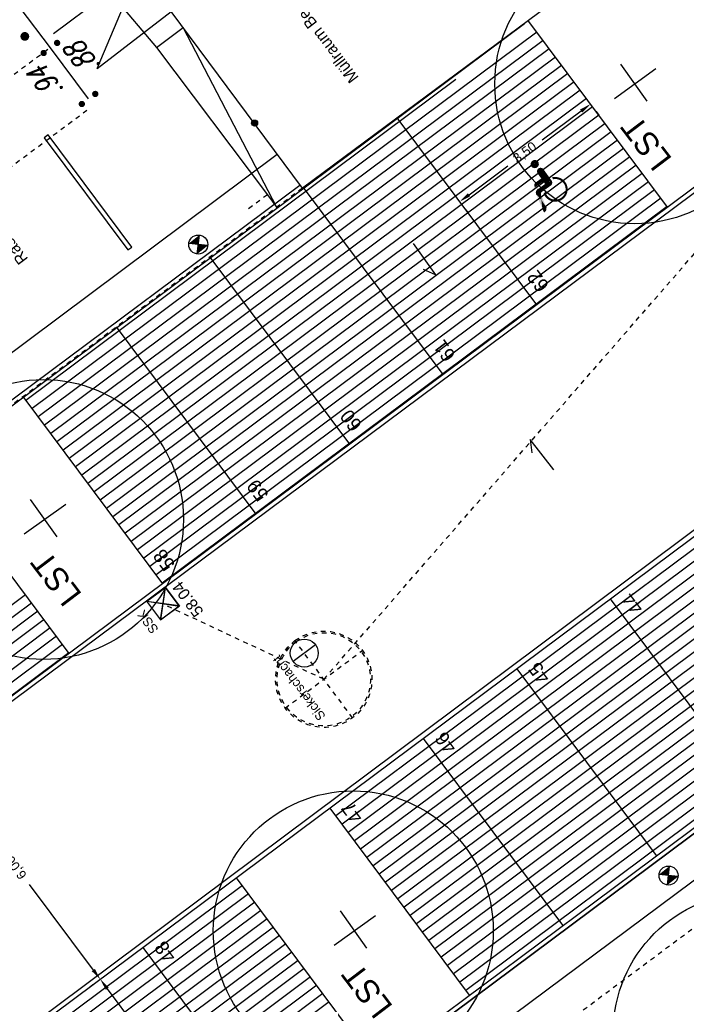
# Model space of a CAD drawing. Header units: metres. Extents: x 2 to 485, y 6 to 594.
# Tile 23 of 176: x 195 to 210, y 151 to 172. Entities that reach past the tile are written whole.
import ezdxf
from ezdxf.enums import TextEntityAlignment as Align

# ---------------------------------------------------------------- set-up
doc = ezdxf.new("R2010")
doc.units = ezdxf.units.M
doc.header["$LTSCALE"] = 0.0125
for name, pattern in [('237-14_Züricher Str._GL_3_RW_2014-11-28_bea$0$STRICHLINIE2', [9.524999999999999, 6.35, -3.175]), ('260241_A_bea$0$GESTRICHELT', [0.4, 0.2, -0.2]), ('260241_A_bea$0$PUNKTIERT', [0.2, 0, -0.2]), ('AUSGEZOGEN', [1, 1, 0])]:
    doc.linetypes.add(name, pattern=pattern)
for name, color, linetype in [('237-14_Züricher Str._GL_3_RW_2014-11-28_bea$0$_GRU_Regenwasser', 150, '237-14_Züricher Str._GL_3_RW_2014-11-28_bea$0$STRICHLINIE2'), ('237-14_Züricher Str._GL_3_RW_2014-11-28_bea$0$_GRU_Symbole', 51, 'Continuous'), ('260241_A_bea$0$B10_GEBAEUDE', 1, 'Continuous'), ('260241_A_bea$0$B13_GEB_ZUBEHOER', 12, 'Continuous'), ('260241_A_bea$0$B23_EINFASS', 5, 'Continuous'), ('260241_A_bea$0$B25_EINFASS_GEPKT', 7, '260241_A_bea$0$PUNKTIERT'), ('260241_A_bea$0$B54_HOEHEN', 253, 'Continuous'), ('EVNPRMARY__', 193, 'AUSGEZOGEN'), ('f_baum', 3, 'Continuous'), ('f_einfassung', 51, 'Continuous'), ('f_entwässerung', 170, 'Continuous'), ('f_masze_100', 7, 'Continuous'), ('f_schraff', 251, 'Continuous'), ('f_spiel', 2, 'Continuous'), ('f_text_100', 7, 'Continuous'), ('f_weg', 2, 'Continuous')]:
    doc.layers.add(name, color=color, linetype=linetype)
doc.styles.add('260241_A_bea$0$ROMANS', font='ROMANS')
doc.styles.add('Arial', font='arial.ttf')

# ---------------------------------------------------------------- blocks, each defined once
blk = doc.blocks.new('260241_A_bea$0$HOEHENPKT_ZENTR')
at = {"const_width": 0.75}
blk.add_lwpolyline([(-0.375, 0, 1), (0.375, 0, 1)], format="xyb", close=True, dxfattribs=at)
blk = doc.blocks.new('260241_A_bea$0$HOEHENPKT_DOPP')
at = {"const_width": 0.15}
for points in [[(-0.0749999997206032, 0.4000000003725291, 1), (0.0749999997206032, 0.4000000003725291, 1)], [(-0.0749999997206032, -0.4000000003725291, 1), (0.0749999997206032, -0.4000000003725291, 1)]]:
    blk.add_lwpolyline(points, format="xyb", close=True, dxfattribs=at)
blk = doc.blocks.new('260241_A_bea$0$Hoehenpunkt_einfach')
at = {"lineweight": -2}
blk.add_hatch(color=256, dxfattribs=at).paths.add_polyline_path([(0, 0.105, -1), (0, -0.105, -1)], flags=0)
blk.add_circle((0, 0), 0.105, dxfattribs=at)

msp = doc.modelspace()

# ---------------------------------------------------------------- linework, layer by layer
for p, q in [((199.2463622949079, 166.8610264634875), (199.2921396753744, 167.2664502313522)), ((199.4719628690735, 167.0408496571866), (199.0665391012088, 167.086627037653)), ((209.3266201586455, 153.3324266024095), (209.372397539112, 153.7378503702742)), ((209.5522207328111, 153.5122497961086), (209.1467969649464, 153.5580271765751))]:
    msp.add_line(p, q)
for centre in [(199.2692509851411, 167.0637383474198), (209.3495088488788, 153.5351384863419)]:
    msp.add_circle(centre, 0.2039999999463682)
for points in [[(199.2921396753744, 167.2664502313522), (199.2692509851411, 167.0637383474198), (199.0665391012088, 167.086627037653)], [(199.4719628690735, 167.0408496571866), (199.2692509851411, 167.0637383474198), (199.2463622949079, 166.8610264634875)], [(209.372397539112, 153.7378503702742), (209.3495088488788, 153.5351384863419), (209.1467969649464, 153.5580271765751)], [(209.5522207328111, 153.5122497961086), (209.3495088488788, 153.5351384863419), (209.3266201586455, 153.3324266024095)]]:
    msp.add_solid(points)
at = {"layer": '237-14_Züricher Str._GL_3_RW_2014-11-28_bea$0$_GRU_Regenwasser', "ltscale": 0.05}
msp.add_line((201.9595838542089, 157.7430204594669), (212.34944601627, 169.6764806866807), dxfattribs=at)
at = {"layer": '237-14_Züricher Str._GL_3_RW_2014-11-28_bea$0$_GRU_Regenwasser'}
msp.add_line((201.9595838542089, 157.7430204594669), (198.4932960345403, 159.3646281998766), dxfattribs=at)
at = {"layer": '237-14_Züricher Str._GL_3_RW_2014-11-28_bea$0$_GRU_Symbole'}
for p, q in [((198.4658197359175, 159.0139702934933), (198.5675581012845, 159.7137197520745)), ((198.1668141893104, 159.4147142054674), (198.8665636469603, 159.312975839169)), ((201.7814228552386, 158.4834643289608), (201.3005301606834, 158.1246576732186))]:
    msp.add_line(p, q, dxfattribs=at)
at = {"layer": '237-14_Züricher Str._GL_3_RW_2014-11-28_bea$0$_GRU_Symbole', "linetype": '237-14_Züricher Str._GL_3_RW_2014-11-28_bea$0$STRICHLINIE2', "ltscale": 0.05}
for p, q in [((202.5775280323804, 156.9148172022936), (201.3416396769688, 158.5712237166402)), ((201.1313805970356, 157.1250762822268), (202.7877871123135, 158.3609646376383))]:
    msp.add_line(p, q, dxfattribs=at)
at = {"layer": '237-14_Züricher Str._GL_3_RW_2014-11-28_bea$0$_GRU_Symbole'}
msp.add_lwpolyline([(198.4658197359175, 159.0139702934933), (198.1668141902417, 159.4147142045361), (198.5675581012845, 159.7137197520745), (198.8665636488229, 159.312975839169)], close=True, dxfattribs=at)
msp.add_circle((201.5409765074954, 158.3040610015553), 0.3, dxfattribs=at)
at = {"layer": '237-14_Züricher Str._GL_3_RW_2014-11-28_bea$0$_GRU_Symbole', "linetype": '237-14_Züricher Str._GL_3_RW_2014-11-28_bea$0$STRICHLINIE2', "ltscale": 0.05}
for major_axis, ratio, start_param in [((-0.1486756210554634, -1.022580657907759), 0.999999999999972, 3.926990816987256), ((-0.1438796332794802, -0.9895941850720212), 0.999999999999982, 3.92699081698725)]:
    msp.add_ellipse((201.9595838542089, 157.7430204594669), major_axis=major_axis, ratio=ratio, start_param=start_param, end_param=10.21017612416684, dxfattribs=at)
at = {"layer": '260241_A_bea$0$B10_GEBAEUDE', "color": 7, "linetype": 'Continuous'}
msp.add_line((208.7395212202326, 173.6463067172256), (201.500521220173, 168.2703067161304), dxfattribs=at)
at = {"layer": '260241_A_bea$0$B10_GEBAEUDE', "color": 7, "linetype": '260241_A_bea$0$GESTRICHELT'}
for p, q in [((201.500521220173, 168.2703067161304), (182.9235212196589, 154.4063067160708)), ((193.7215212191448, 140.3883067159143), (219.9505212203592, 159.8993067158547))]:
    msp.add_line(p, q, dxfattribs=at)
at = {"layer": '260241_A_bea$0$B13_GEB_ZUBEHOER', "color": 7, "linetype": 'Continuous'}
for p, q in [((196.715521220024, 173.2593067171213), (198.3715212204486, 171.290306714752)), ((197.1012732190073, 170.840884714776), (197.99652122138, 172.9573067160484)), ((196.1660452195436, 171.5859427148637), (197.7665212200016, 172.7853067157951)), ((197.1012732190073, 170.840884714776), (198.6865212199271, 172.0603067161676)), ((201.500521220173, 168.2703067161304), (198.6865212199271, 172.0603067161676)), ((198.3715212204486, 171.290306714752), (198.9431212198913, 171.7147087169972)), ((200.9505862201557, 167.8598907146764), (198.9431212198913, 171.7147087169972)), ((198.3715212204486, 171.290306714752), (200.7495212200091, 168.1293067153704))]:
    msp.add_line(p, q, dxfattribs=at)
at = {"layer": '260241_A_bea$0$B13_GEB_ZUBEHOER', "linetype": 'Continuous'}
msp.add_line((200.7495212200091, 168.1293067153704), (200.9505862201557, 167.8598907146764), dxfattribs=at)
at = {"layer": '260241_A_bea$0$B23_EINFASS', "color": 252, "linetype": 'Continuous'}
for p, q in [((196.0985212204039, 171.2783067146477), (195.4505212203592, 172.1413067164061)), ((196.9165212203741, 170.1843067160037), (196.0985212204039, 171.2783067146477))]:
    msp.add_line(p, q, dxfattribs=at)
at = {"layer": '260241_A_bea$0$B25_EINFASS_GEPKT', "color": 7, "linetype": '260241_A_bea$0$PUNKTIERT', "ltscale": 0.5}
for p, q in [((187.1175212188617, 164.6563067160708), (196.09251877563, 171.2863007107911)), ((181.4045212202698, 158.4163067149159), (196.9605212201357, 170.0023067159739)), ((200.7495212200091, 168.1293067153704), (200.3157692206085, 167.8055977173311))]:
    msp.add_line(p, q, dxfattribs=at)
at = {"layer": 'EVNPRMARY__', "color": 252}
for p, q in [((206.7038395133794, 168.3629555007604), (206.8424818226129, 168.4347913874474)), ((206.7038395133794, 168.3629555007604), (206.8244802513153, 168.3269806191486)), ((206.6125900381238, 168.1552113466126), (206.5113804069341, 168.1398883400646)), ((206.6203195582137, 168.1812441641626), (206.5411450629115, 168.2468185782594)), ((206.726602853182, 167.8643700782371), (206.6459045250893, 167.8294055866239))]:
    msp.add_line(p, q, dxfattribs=at)
for points in [[(206.4812038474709, 168.7880872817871), (206.3936401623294, 168.79095704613), (206.4801374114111, 168.788122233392), (206.3980534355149, 168.8156037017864)], [(206.4820592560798, 168.7883729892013), (206.3979995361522, 168.7602969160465), (206.4812038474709, 168.7880872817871), (206.3936401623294, 168.79095704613)], [(206.4819630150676, 168.7880325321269), (206.4118531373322, 168.7340783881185), (206.4820592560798, 168.7883729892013), (206.3979995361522, 168.7602969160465)], [(206.4801374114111, 168.788122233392), (206.3980534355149, 168.8156037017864), (206.48103645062, 168.7880927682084), (206.4101188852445, 168.8393210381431)], [(206.48103645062, 168.7880927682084), (206.4101188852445, 168.8393210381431), (206.4795997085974, 168.7891306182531), (206.425571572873, 168.8558943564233)], [(206.4819155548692, 168.7872551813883), (206.4330260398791, 168.714302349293), (206.4819630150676, 168.7880325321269), (206.4118531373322, 168.7340783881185)], [(206.4795997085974, 168.7891306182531), (206.425571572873, 168.8558943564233), (206.4801810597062, 168.7887106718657), (206.4484709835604, 168.8696222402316)], [(206.48217945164, 168.7887981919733), (206.4671267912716, 168.7007850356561), (206.4819155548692, 168.7872551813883), (206.4330260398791, 168.714302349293)], [(206.4801810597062, 168.7887106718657), (206.4484709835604, 168.8696222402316), (206.4799932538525, 168.7891898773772), (206.4685250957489, 168.8751780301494)], [(206.4834561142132, 168.7896928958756), (206.5051687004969, 168.7026534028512), (206.48217945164, 168.7887981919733), (206.4671267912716, 168.7007850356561)], [(206.4799932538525, 168.7891898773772), (206.4685250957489, 168.8751780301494), (206.4793222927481, 168.7883951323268), (206.4847182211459, 168.8761546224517)], [(206.4793222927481, 168.7883951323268), (206.4847182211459, 168.8761546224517), (206.4800523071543, 168.786562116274), (206.5090581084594, 168.8719257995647)], [(206.5059443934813, 168.8728682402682), (206.5207899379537, 168.8671853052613), (206.4819166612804, 168.7878685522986), (206.5388819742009, 168.8553758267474)], [(206.4819166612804, 168.7878685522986), (206.4819166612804, 168.7878685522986), (206.5059443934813, 168.8728682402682), (206.5207899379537, 168.8671853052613)], [(206.4819166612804, 168.7878685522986), (206.5388819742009, 168.8553758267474), (206.4838098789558, 168.7901121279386), (206.5571244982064, 168.8341941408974)], [(206.4830120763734, 168.7891666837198), (206.5668340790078, 168.8121854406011), (206.4819390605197, 168.7879477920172), (206.5701802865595, 168.7844317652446)], [(206.4819390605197, 168.7879477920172), (206.5701802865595, 168.7844317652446), (206.4820592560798, 168.7883729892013), (206.5651031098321, 168.7581651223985)], [(206.4820592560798, 168.7883729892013), (206.5290303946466, 168.7131519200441), (206.4834561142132, 168.7896928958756), (206.5051687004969, 168.7026534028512)], [(206.4820592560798, 168.7883729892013), (206.5651031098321, 168.7581651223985), (206.48217945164, 168.7887981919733), (206.5553396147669, 168.7387630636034)], [(206.48217945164, 168.7887981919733), (206.5553396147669, 168.7387630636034), (206.4820592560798, 168.7883729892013), (206.5290303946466, 168.7131519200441)], [(206.4838098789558, 168.7901121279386), (206.5571244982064, 168.8341941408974), (206.4830120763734, 168.7891666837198), (206.5668340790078, 168.8121854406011)], [(206.5329144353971, 168.6565575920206), (206.5821618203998, 168.6152426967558), (206.5422264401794, 168.675640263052), (206.5936814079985, 168.6234657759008)], [(206.5422264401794, 168.675640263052), (206.5936814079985, 168.6234657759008), (206.5598292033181, 168.6942287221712), (206.6093480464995, 168.634649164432)], [(206.7130349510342, 168.4965513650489), (206.5434660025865, 168.5876202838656), (206.7130349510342, 168.4965513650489), (206.669278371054, 168.6774295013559)], [(206.5598292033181, 168.6942287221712), (206.6093480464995, 168.634649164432), (206.5775943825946, 168.7042566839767), (206.6213284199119, 168.6432011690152)], [(206.5775943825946, 168.7042566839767), (206.6213284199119, 168.6432011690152), (206.6006426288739, 168.7096013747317), (206.6342303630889, 168.6524110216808)], [(206.6006426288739, 168.7096013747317), (206.6342303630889, 168.6524110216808), (206.6252654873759, 168.7074692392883), (206.6466715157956, 168.6612919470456)], [(206.6252654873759, 168.7074692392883), (206.6466715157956, 168.6612919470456), (206.6447994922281, 168.6995842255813), (206.656808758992, 168.6685282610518)], [(206.659803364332, 168.6883704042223), (206.6545048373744, 168.6668836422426), (206.6683592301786, 168.678690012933), (206.6439068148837, 168.6593184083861)], [(206.6683592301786, 168.678690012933), (206.6439068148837, 168.6593184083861), (206.6698600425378, 168.6750250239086), (206.6515680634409, 168.6653877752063)], [(206.6447994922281, 168.6995842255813), (206.656808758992, 168.6685282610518), (206.659803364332, 168.6883704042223), (206.6545048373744, 168.6668836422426)], [(206.7130349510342, 168.4965513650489), (206.669278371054, 168.6774295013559), (206.8424818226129, 168.4347913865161)], [(206.7130349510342, 168.4965513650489), (206.6653498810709, 168.4168750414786), (206.7130349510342, 168.4965513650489), (206.4856180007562, 168.2885762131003)], [(206.7130349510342, 168.4965513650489), (206.4856180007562, 168.2885762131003), (206.7130349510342, 168.4965513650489), (206.4856179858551, 168.2885762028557)], [(206.7130349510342, 168.4965513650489), (206.4856179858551, 168.2885762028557), (206.7130349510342, 168.4965513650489), (206.5036195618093, 168.3963869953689)], [(206.7130349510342, 168.4965513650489), (206.5036195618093, 168.3963869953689), (206.7130349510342, 168.4965513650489), (206.5036195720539, 168.3963869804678)], [(206.7130349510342, 168.4965513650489), (206.5036195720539, 168.3963869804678), (206.7130349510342, 168.4965513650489), (206.620445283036, 168.4797812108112)], [(206.5292987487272, 168.6267545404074), (206.5706422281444, 168.6070196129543), (206.5329144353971, 168.6565575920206), (206.5821618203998, 168.6152426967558)], [(206.5341436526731, 168.6050176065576), (206.5609657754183, 168.600112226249), (206.5292987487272, 168.6267545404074), (206.5706422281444, 168.6070196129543)], [(206.5442561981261, 168.5871959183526), (206.5442561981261, 168.5871959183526), (206.5341436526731, 168.6050176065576), (206.5609657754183, 168.600112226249)], [(206.7130349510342, 168.4965513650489), (206.620445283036, 168.4797812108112), (206.7130349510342, 168.4965513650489), (206.5434660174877, 168.5876202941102)], [(206.7130349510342, 168.4965513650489), (206.5434660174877, 168.5876202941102), (206.7130349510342, 168.4965513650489), (206.5434660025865, 168.5876202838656)], [(206.7130349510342, 168.4965513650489), (206.620445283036, 168.4797812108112), (206.7130349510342, 168.4965513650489), (206.620445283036, 168.4797812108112)], [(206.7130349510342, 168.4965513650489), (206.7038395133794, 168.3629555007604), (206.7130349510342, 168.4965513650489), (206.6653498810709, 168.4168750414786)], [(206.7130349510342, 168.4965513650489), (206.6653498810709, 168.4168750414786), (206.7130349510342, 168.4965513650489), (206.6653498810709, 168.4168750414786)], [(206.7130349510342, 168.4965513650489), (206.8424818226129, 168.4347913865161), (206.7130349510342, 168.4965513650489), (206.7038395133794, 168.3629555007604)], [(206.7130349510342, 168.4965513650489), (206.7038395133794, 168.3629555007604), (206.7130349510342, 168.4965513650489), (206.7038395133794, 168.3629555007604)], [(206.8424818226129, 168.4347913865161), (206.8424818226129, 168.4347913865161), (206.7130349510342, 168.4965513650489), (206.8424818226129, 168.4347913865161)], [(206.8487434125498, 168.5020356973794), (206.8763089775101, 168.4634193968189), (206.8772819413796, 168.5085628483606), (206.8879580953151, 168.4655586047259)], [(206.8772819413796, 168.5085628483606), (206.8879580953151, 168.4655586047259), (206.9071395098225, 168.5119467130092), (206.9082919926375, 168.4677727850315)], [(206.9071395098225, 168.5119467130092), (206.9082919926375, 168.4677727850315), (206.9420165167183, 168.5116071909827), (206.9335030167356, 168.4678993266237)], [(206.9420165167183, 168.5116071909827), (206.9335030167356, 168.4678993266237), (206.9724382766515, 168.5075202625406), (206.9615050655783, 168.464637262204)], [(206.9724382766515, 168.5075202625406), (206.9615050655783, 168.464637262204), (207.008724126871, 168.4977723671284), (206.9970802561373, 168.455044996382)], [(207.008724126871, 168.4977723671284), (206.9970802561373, 168.455044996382), (207.0398185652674, 168.484733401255), (207.0181931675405, 168.4461486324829)], [(207.0398185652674, 168.484733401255), (207.0181931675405, 168.4461486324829), (207.0641596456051, 168.4710066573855), (207.0411251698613, 168.4333145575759)], [(207.0641596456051, 168.4710066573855), (207.0411251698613, 168.4333145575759), (207.087308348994, 168.4544834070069), (207.0658788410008, 168.4148965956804)], [(206.4714928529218, 168.3397885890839), (206.4937208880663, 168.3371041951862), (206.4740359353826, 168.354099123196), (206.4958608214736, 168.3499201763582)], [(206.471494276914, 168.327155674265), (206.4916879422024, 168.3249289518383), (206.4714928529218, 168.3397885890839), (206.4937208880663, 168.3371041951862)], [(206.4741812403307, 168.3123445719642), (206.4892002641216, 168.310030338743), (206.471494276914, 168.327155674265), (206.4916879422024, 168.3249289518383)], [(206.4740359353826, 168.354099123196), (206.4958608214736, 168.3499201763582), (206.4784311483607, 168.3660473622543), (206.4977065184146, 168.360973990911)], [(206.4857605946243, 168.2887066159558), (206.4857605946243, 168.2887066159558), (206.4741812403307, 168.3123445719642), (206.4892002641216, 168.310030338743)], [(206.4784311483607, 168.3660473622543), (206.4977065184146, 168.360973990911), (206.4848186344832, 168.3772439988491), (206.4998196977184, 168.3736297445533)], [(206.4848186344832, 168.3772439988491), (206.4998196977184, 168.3736297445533), (206.4915405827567, 168.3856965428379), (206.4999801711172, 168.3745908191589)], [(206.4915405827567, 168.3856965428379), (206.4999801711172, 168.3745908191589), (206.497188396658, 168.3912584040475), (206.4992079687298, 168.3756069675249)], [(206.497188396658, 168.3912584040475), (206.4992079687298, 168.3756069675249), (206.5033228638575, 168.3961741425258), (206.4992847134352, 168.3704257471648)], [(206.6687511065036, 168.2791503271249), (206.5411450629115, 168.246818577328), (206.6687511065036, 168.2791503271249), (206.7038395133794, 168.3629555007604)], [(206.5411450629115, 168.246818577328), (206.5411450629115, 168.246818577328), (206.6687511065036, 168.2791503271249), (206.5411450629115, 168.246818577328)], [(206.6687511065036, 168.2791503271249), (206.6203195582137, 168.1812441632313), (206.5411450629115, 168.246818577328)], [(206.6687511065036, 168.2791503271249), (206.8244802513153, 168.3269806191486), (206.6687511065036, 168.2791503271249), (206.6203195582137, 168.1812441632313)], [(206.6687511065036, 168.2791503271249), (206.7038395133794, 168.3629555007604), (206.6687511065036, 168.2791503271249), (206.7038395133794, 168.3629555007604)], [(206.6687511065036, 168.2791503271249), (206.7038395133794, 168.3629555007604), (206.6687511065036, 168.2791503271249), (206.8244802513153, 168.3269806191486)], [(206.6687511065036, 168.2791503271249), (206.8244802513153, 168.3269806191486), (206.6687511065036, 168.2791503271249), (206.8244802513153, 168.3269806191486)], [(206.7044817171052, 168.3636411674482), (206.8508419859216, 168.3599748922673), (206.7038636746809, 168.3633065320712), (206.8431532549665, 168.3459379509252)], [(206.7038636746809, 168.3633065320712), (206.8431532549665, 168.3459379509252), (206.7043823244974, 168.363236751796), (206.8251700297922, 168.3274787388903)], [(206.7043289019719, 168.3628095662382), (206.854688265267, 168.4080996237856), (206.7038787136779, 168.3635250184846), (206.8568028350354, 168.3929810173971)], [(206.7038787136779, 168.3635250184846), (206.8568028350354, 168.3929810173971), (206.7040794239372, 168.3630798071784), (206.8557406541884, 168.3767526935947)], [(206.7040794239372, 168.3630798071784), (206.8557406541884, 168.3767526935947), (206.7044817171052, 168.3636411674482), (206.8508419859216, 168.3599748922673)], [(206.7043289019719, 168.3628095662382), (206.7043289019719, 168.3628095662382), (206.8427176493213, 168.4344592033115), (206.8494462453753, 168.4229278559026)], [(206.8427176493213, 168.4344592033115), (206.8494462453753, 168.4229278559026), (206.7043289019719, 168.3628095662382), (206.854688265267, 168.4080996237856)], [(207.087308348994, 168.4544834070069), (207.0658788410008, 168.4148965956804), (207.1137134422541, 168.4303149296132), (207.0845949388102, 168.3967996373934)], [(207.1137134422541, 168.4303149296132), (207.0845949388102, 168.3967996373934), (207.1364441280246, 168.4030512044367), (207.1000022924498, 168.37806634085)], [(207.1364441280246, 168.4030512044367), (207.1000022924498, 168.37806634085), (207.1552536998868, 168.3731301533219), (207.11780587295, 168.3494797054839)], [(207.1552536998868, 168.3731301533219), (207.11780587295, 168.3494797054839), (207.1660776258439, 168.3505638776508), (207.1270711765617, 168.3292974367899)], [(207.1660776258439, 168.3505638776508), (207.1270711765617, 168.3292974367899), (207.1768402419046, 168.3200283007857), (207.1354301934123, 168.3040601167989)], [(207.1768402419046, 168.3200283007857), (207.1354301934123, 168.3040601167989), (207.1841970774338, 168.2857800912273), (207.1407731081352, 168.2774438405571)], [(207.1841970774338, 168.2857800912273), (207.1407731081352, 168.2774438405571), (207.1869423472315, 168.2526641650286), (207.1428286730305, 168.246565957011)], [(207.1869423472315, 168.2526641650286), (207.1428286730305, 168.246565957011), (207.185663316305, 168.2208381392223), (207.1419720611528, 168.2279244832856)], [(206.5061525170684, 168.193700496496), (206.6111952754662, 168.1656499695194), (206.5043209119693, 168.1806665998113), (206.6110677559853, 168.163060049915)], [(206.5043209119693, 168.1806665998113), (206.6110677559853, 168.163060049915), (206.5052016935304, 168.1612343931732), (206.6115068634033, 168.1588840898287)], [(206.5052016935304, 168.1612343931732), (206.6115068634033, 168.1588840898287), (206.5113804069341, 168.1398882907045), (206.6120111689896, 168.1551237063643)], [(206.5106370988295, 168.2081902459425), (206.6114854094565, 168.1675505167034), (206.5061525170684, 168.193700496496), (206.6111952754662, 168.1656499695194)], [(206.5202461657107, 168.2257859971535), (206.6125134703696, 168.1711323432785), (206.5106370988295, 168.2081902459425), (206.6114854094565, 168.1675505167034)], [(206.6215355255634, 168.0245376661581), (206.5113804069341, 168.1398883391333), (206.6125900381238, 168.1552113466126)], [(206.6215355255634, 168.0245376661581), (206.6459045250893, 167.8294055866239), (206.6215355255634, 168.0245376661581), (206.5113804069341, 168.1398883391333)], [(206.5276016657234, 168.234884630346), (206.61549494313, 168.1765360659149), (206.5202461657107, 168.2257859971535), (206.6125134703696, 168.1711323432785)], [(206.5407049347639, 168.2465023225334), (206.6201324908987, 168.1811092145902), (206.5276016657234, 168.234884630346), (206.61549494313, 168.1765360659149)], [(206.6215355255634, 168.0245376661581), (206.6125900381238, 168.1552113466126), (206.6215355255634, 168.0245376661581), (206.726602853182, 167.8643700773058)], [(206.6125900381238, 168.1552113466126), (206.6125900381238, 168.1552113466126), (206.6215355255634, 168.0245376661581), (206.6125900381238, 168.1552113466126)], [(206.6832495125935, 168.1324096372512), (206.7216055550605, 168.1546119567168), (206.6718058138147, 168.1637332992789), (206.7089560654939, 168.1892807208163)], [(206.6974432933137, 168.1066861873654), (206.7330235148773, 168.1331340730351), (206.6832495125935, 168.1324096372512), (206.7216055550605, 168.1546119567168)], [(206.7166403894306, 168.0799033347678), (206.7497735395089, 168.1091672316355), (206.6974432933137, 168.1066861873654), (206.7330235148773, 168.1331340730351)], [(206.7359721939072, 168.0586603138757), (206.7643000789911, 168.0927973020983), (206.7166403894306, 168.0799033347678), (206.7497735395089, 168.1091672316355)], [(206.7586880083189, 168.0386909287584), (206.7806470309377, 168.0777192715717), (206.7359721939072, 168.0586603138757), (206.7643000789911, 168.0927973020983)], [(206.7876766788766, 168.0189512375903), (206.8097301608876, 168.0572183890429), (206.7586880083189, 168.0386909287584), (206.7806470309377, 168.0777192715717)], [(206.8201219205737, 168.0027500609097), (206.8391220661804, 168.0426908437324), (206.7876766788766, 168.0189512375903), (206.8097301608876, 168.0572183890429)], [(206.8540231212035, 167.9912500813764), (206.8599782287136, 168.0354366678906), (206.8201219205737, 168.0027500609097), (206.8391220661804, 168.0426908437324)], [(207.0237193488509, 168.0026806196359), (207.0092399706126, 168.0445082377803), (206.9925217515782, 167.9919368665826), (206.9819804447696, 168.0348475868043)], [(207.0544532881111, 168.0178570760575), (207.031749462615, 168.0557479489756), (207.0237193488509, 168.0026806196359), (207.0092399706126, 168.0445082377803)], [(207.0812691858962, 168.0355830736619), (207.055556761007, 168.071509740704), (207.0544532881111, 168.0178570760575), (207.031749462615, 168.0557479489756)], [(207.1131244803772, 168.0638155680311), (207.0789207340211, 168.0919980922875), (207.0812691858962, 168.0355830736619), (207.055556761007, 168.071509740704)], [(207.1382393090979, 168.0941977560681), (207.0961654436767, 168.1116084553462), (207.1131244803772, 168.0638155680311), (207.0789207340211, 168.0919980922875)], [(207.1557577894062, 168.1225550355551), (207.115991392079, 168.141859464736), (207.1382393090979, 168.0941977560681), (207.0961654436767, 168.1116084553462)], [(207.1707352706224, 168.1559776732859), (207.1287817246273, 168.1698669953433), (207.1557577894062, 168.1225550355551), (207.115991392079, 168.141859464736)], [(207.1801645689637, 168.1875945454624), (207.1351517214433, 168.1896473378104), (207.1707352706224, 168.1559776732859), (207.1287817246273, 168.1698669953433)], [(207.185663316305, 168.2208381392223), (207.1419720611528, 168.2279244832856), (207.1801645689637, 168.1875945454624), (207.1351517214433, 168.1896473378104)], [(206.6215355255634, 168.0245376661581), (206.726602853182, 167.8643700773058), (206.6215355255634, 168.0245376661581), (206.6459045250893, 167.8294055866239)], [(206.6215355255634, 168.0245376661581), (206.726602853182, 167.8643700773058), (206.6215355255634, 168.0245376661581), (206.726602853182, 167.8643700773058)], [(206.6463942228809, 167.8287797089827), (206.6915944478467, 167.7574884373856), (206.645757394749, 167.829745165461), (206.6795856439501, 167.7516692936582)], [(206.7259975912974, 167.8641078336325), (206.7298855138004, 167.8542363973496), (206.6459423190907, 167.8293183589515), (206.7317066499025, 167.8453151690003)], [(206.6459423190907, 167.8293183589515), (206.7317066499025, 167.8453151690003), (206.6460951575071, 167.829488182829), (206.7326683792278, 167.8343384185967)], [(206.6459423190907, 167.8293183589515), (206.7243500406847, 167.7946523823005), (206.6463903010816, 167.8290669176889), (206.7184847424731, 167.78408429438)], [(206.6460347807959, 167.8291049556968), (206.7293779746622, 167.8081500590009), (206.6459423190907, 167.8293183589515), (206.7243500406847, 167.7946523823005)], [(206.6460347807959, 167.8291049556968), (206.6459819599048, 167.8292268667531), (206.7259975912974, 167.8641078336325), (206.7298855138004, 167.8542363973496)], [(206.6460951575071, 167.829488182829), (206.7326683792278, 167.8343384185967), (206.6460347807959, 167.8291049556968), (206.7318481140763, 167.8199233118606)], [(206.6460347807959, 167.8291049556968), (206.7318481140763, 167.8199233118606), (206.6460347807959, 167.8291049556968), (206.7293779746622, 167.8081500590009)], [(206.6463903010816, 167.8290669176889), (206.7184847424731, 167.78408429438), (206.6460576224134, 167.8291149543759), (206.7109211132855, 167.774057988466)], [(206.6460576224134, 167.8291149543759), (206.7109211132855, 167.774057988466), (206.6462335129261, 167.828965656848), (206.7016256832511, 167.7648749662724)], [(206.6462335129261, 167.828965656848), (206.7016256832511, 167.7648749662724), (206.6463942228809, 167.8287797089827), (206.6915944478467, 167.7574884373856)], [(206.886886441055, 167.9847190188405), (206.8868982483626, 168.0293551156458), (206.8540231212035, 167.9912500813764), (206.8599782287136, 168.0354366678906)], [(206.9207747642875, 167.9823846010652), (206.9230123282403, 168.026549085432), (206.886886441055, 167.9847190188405), (206.8868982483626, 168.0293551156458)], [(206.9557853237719, 167.9845437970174), (206.9524404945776, 168.028654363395), (206.9207747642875, 167.9823846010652), (206.9230123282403, 168.026549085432)], [(206.9925217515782, 167.9919368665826), (206.9819804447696, 168.0348475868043), (206.9557853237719, 167.9845437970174), (206.9524404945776, 168.028654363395)]]:
    msp.add_solid(points, dxfattribs=at)
at = {"layer": 'f_baum', "ltscale": 0.5}
for p, q in [((208.1885190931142, 170.1963155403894), (209.0793903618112, 170.8346641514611)), ((208.8941079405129, 170.1348258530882), (208.3239777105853, 170.9304924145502)), ((195.538143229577, 160.8604349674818), (196.4290144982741, 161.4987835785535)), ((196.2437320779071, 160.7989452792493), (195.6736018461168, 161.5946118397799)), ((202.1788188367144, 152.0415262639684), (203.0696901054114, 152.6798748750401)), ((202.8844076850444, 151.9800365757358), (202.3142774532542, 152.7757031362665))]:
    msp.add_line(p, q, dxfattribs=at)
at = {"layer": 'f_baum'}
for p, q in [((200.9624838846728, 168.9917745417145), (182.2272836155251, 155.019887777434)), ((193.117922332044, 141.9254176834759), (215.9644065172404, 158.9632626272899)), ((193.5160145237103, 141.224330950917), (216.4426618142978, 158.3219578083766))]:
    msp.add_line(p, q, dxfattribs=at)
at = {"layer": 'f_baum', "ltscale": 0.5}
for centre in [(208.6256231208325, 170.5095198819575), (195.9508183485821, 161.1685828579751), (202.5914939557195, 152.3496741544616), (211.1659158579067, 150.169359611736)]:
    msp.add_circle(centre, 3, dxfattribs=at)
at = {"layer": 'f_einfassung'}
for p, q in [((183.4918225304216, 154.830428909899), (206.2636032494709, 171.8040071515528)), ((212.3139788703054, 169.9670766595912), (186.5330168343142, 150.755295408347)), ((183.3518349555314, 154.8508085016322), (201.448839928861, 168.3399130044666)), ((190.0092176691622, 146.0939596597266), (215.7670882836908, 165.3332173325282)), ((193.0377598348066, 141.8656349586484), (215.9644065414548, 158.9632626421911)), ((193.0581410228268, 142.0055799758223), (215.9046245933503, 159.0434257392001))]:
    msp.add_line(p, q, dxfattribs=at)
at = {"layer": 'f_entwässerung', "color": 170}
for p, q in [((198.5592061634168, 159.7171463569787), (198.1584622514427, 159.4181408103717)), ((198.5573006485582, 159.7125022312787), (198.454017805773, 159.0148227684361)), ((198.8582117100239, 159.3164024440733), (198.5592061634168, 159.7171463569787)), ((198.8582117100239, 159.3164024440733), (198.156556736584, 159.413496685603)), ((198.1584622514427, 159.4181408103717), (198.4574677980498, 159.0173968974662)), ((198.4574677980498, 159.0173968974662), (198.8582117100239, 159.3164024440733))]:
    msp.add_line(p, q, dxfattribs=at)
at = {"layer": 'f_masze_100', "linetype": 'Continuous'}
for p, q in [((207.4774577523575, 169.9258710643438), (206.6433661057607, 169.3033601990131)), ((207.7974327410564, 169.9151197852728), (207.8572451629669, 169.8349781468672)), ((205.0730286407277, 168.1313641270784), (205.9071202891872, 168.7538749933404)), ((204.9922996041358, 167.8215538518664), (205.0521120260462, 167.7414122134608)), ((197.0198422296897, 151.5091814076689), (195.6505004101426, 153.345367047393)), ((197.00897080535, 151.1892098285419), (196.928807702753, 151.1294279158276)), ((197.0089708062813, 151.1892098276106), (196.9288077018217, 151.1294279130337)), ((197.3187517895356, 151.1083658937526), (198.3891989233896, 149.6729758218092))]:
    msp.add_line(p, q, dxfattribs=at)
for points in [[(207.4525361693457, 169.9592630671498), (207.5023793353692, 169.892479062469), (207.6778097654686, 170.0754005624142)], [(205.048107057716, 168.1647561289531), (205.0979502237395, 168.0979721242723), (204.8726766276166, 167.9818346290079)], [(196.9864409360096, 151.4842722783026), (197.0532435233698, 151.5340905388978), (197.1692970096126, 151.3087736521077)], [(197.2853504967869, 151.083456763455), (197.3521530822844, 151.1332750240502), (197.1692970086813, 151.3087736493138)]]:
    msp.add_solid(points, dxfattribs=at)
at = {"layer": 'f_schraff', "linetype": 'Continuous'}
for p, q in [((206.52701406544, 171.6181255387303), (195.7069181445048, 163.5449681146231)), ((206.6598788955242, 171.4399626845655), (195.8397834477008, 163.3668056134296)), ((206.7927437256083, 171.2617998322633), (195.9726487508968, 163.1886431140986)), ((206.9256085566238, 171.0836369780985), (196.1055140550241, 163.010480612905)), ((207.0584733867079, 170.9054741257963), (196.2383793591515, 162.8323181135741)), ((204.7894991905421, 170.5990168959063), (195.5740528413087, 163.7231306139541)), ((207.1913382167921, 170.7273112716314), (196.3712446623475, 162.6541556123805)), ((207.3242030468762, 170.5491484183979), (196.5041099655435, 162.4759931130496)), ((207.4570678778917, 170.3709855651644), (196.6369752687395, 162.297830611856)), ((207.5899327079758, 170.1928227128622), (196.7698405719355, 162.1196681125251)), ((207.72279753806, 170.0146598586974), (196.9027058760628, 161.9415056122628)), ((207.8556623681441, 169.8364970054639), (197.0355711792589, 161.7633431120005)), ((207.9885271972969, 169.6583341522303), (197.1684364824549, 161.5851806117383)), ((208.1213920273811, 169.4801712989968), (197.3013017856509, 161.407018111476)), ((208.2542568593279, 169.3020084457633), (197.4341670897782, 161.2288556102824)), ((208.387121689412, 169.1238455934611), (197.5670323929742, 161.0506931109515)), ((208.5199865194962, 168.9456827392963), (197.6998976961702, 160.8725306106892)), ((208.6528513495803, 168.7675198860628), (197.8327629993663, 160.694368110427)), ((208.7857161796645, 168.5893570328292), (197.9656283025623, 160.5162056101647)), ((208.9185810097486, 168.4111941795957), (198.0984936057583, 160.3380431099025)), ((209.0514458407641, 168.2330313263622), (198.2313589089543, 160.1598806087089)), ((209.1843106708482, 168.0548684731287), (198.3642242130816, 159.9817181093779)), ((209.317175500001, 167.8767056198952), (198.4970895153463, 159.8035556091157)), ((213.0374039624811, 162.8881555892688), (202.2173180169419, 154.8150056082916)), ((213.170269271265, 162.7099930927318), (202.3501833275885, 154.636843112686)), ((213.3031345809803, 162.5318305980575), (202.4830486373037, 154.4586806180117)), ((213.4359998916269, 162.3536681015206), (202.6159139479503, 154.2805181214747)), ((213.5688652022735, 162.1755056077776), (202.7487792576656, 154.1023556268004)), ((213.7017305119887, 161.9973431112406), (202.8816445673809, 153.9241931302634)), ((213.834595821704, 161.8191806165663), (203.0145098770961, 153.7460306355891)), ((213.9674611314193, 161.6410181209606), (203.1473751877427, 153.5678681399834)), ((214.1003264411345, 161.462855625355), (203.280240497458, 153.3897056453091)), ((214.2331917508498, 161.2846931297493), (203.413105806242, 153.2115431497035)), ((214.3660570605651, 161.106530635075), (203.5459711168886, 153.0333806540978)), ((214.4989223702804, 160.9283681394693), (203.6788364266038, 152.8552181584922)), ((214.6317876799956, 160.7502056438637), (203.8117017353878, 152.6770556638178)), ((214.7646529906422, 160.572043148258), (203.9445670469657, 152.4988931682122)), ((214.8975183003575, 160.3938806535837), (204.077432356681, 152.3207306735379)), ((215.0303836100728, 160.2157181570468), (204.2102976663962, 152.1425681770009)), ((215.163248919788, 160.0375556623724), (204.3431629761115, 151.9644056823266)), ((215.2961142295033, 159.8593931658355), (204.4760282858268, 151.7862431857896)), ((215.4289795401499, 159.6812306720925), (204.6088935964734, 151.6080806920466)), ((195.5636253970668, 159.555898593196), (185.5450183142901, 152.0807530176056)), ((215.5618448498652, 159.5030681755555), (204.7417589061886, 151.4299181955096)), ((195.6965109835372, 159.3777512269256), (185.677840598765, 151.9025584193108)), ((195.8293965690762, 159.1996038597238), (185.8106628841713, 151.7243638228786)), ((215.6947101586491, 159.3249056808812), (204.8746242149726, 151.2517557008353)), ((195.9622821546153, 159.0214564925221), (185.9434851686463, 151.5461692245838)), ((215.8275754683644, 159.1467431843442), (205.0074895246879, 151.0735932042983)), ((196.0951677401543, 158.8433091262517), (186.0763074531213, 151.3679746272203)), ((196.2280533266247, 158.6651617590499), (186.2091297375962, 151.1897800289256)), ((196.3609389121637, 158.4870143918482), (186.3419520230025, 151.0115854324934)), ((196.4938244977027, 158.3088670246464), (186.4747743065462, 150.8333908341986)), ((200.2135983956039, 153.3199778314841), (190.1950002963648, 145.8448389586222)), ((200.3464637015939, 153.1418153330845), (190.3278655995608, 145.66667645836)), ((200.4793290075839, 152.9636528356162), (190.4607309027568, 145.488513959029)), ((200.6121943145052, 152.7854903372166), (190.5935962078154, 145.3103514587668)), ((200.7450596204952, 152.6073278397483), (190.7264615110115, 145.1321889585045)), ((200.8779249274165, 152.4291653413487), (190.8593268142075, 144.9540264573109)), ((201.0107902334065, 152.2510028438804), (190.9921921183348, 144.7758639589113)), ((201.1436555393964, 152.0728403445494), (191.1250574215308, 144.5977014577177)), ((201.2765208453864, 151.8946778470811), (191.2579227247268, 144.4195389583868)), ((201.4093861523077, 151.7165153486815), (191.3907880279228, 144.2413764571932)), ((201.5422514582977, 151.5383528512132), (191.5236533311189, 144.0632139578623)), ((201.6751167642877, 151.3601903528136), (191.6565186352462, 143.8850514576)), ((201.8079820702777, 151.1820278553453), (191.7893839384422, 143.7068889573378)), ((201.9408473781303, 151.0038653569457), (191.9222492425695, 143.5287264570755)), ((202.0737126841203, 150.8257028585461), (192.0551145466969, 143.3505639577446))]:
    msp.add_line(p, q, dxfattribs=at)
at = {"layer": 'f_spiel'}
for p, q in [((196.0480359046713, 169.414489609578), (195.9678871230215, 169.3546885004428)), ((195.9678871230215, 169.3546885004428), (197.7619204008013, 166.9502250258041)), ((197.8420691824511, 167.0100261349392), (196.0480359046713, 169.414489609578)), ((197.7619204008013, 166.9502250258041), (197.8420691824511, 167.0100261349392))]:
    msp.add_line(p, q, dxfattribs=at)
at = {"layer": 'f_text_100'}
for p, q in [((203.8742183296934, 167.0874545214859), (204.3545518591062, 166.4134179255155)), ((204.3545518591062, 166.4134179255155), (204.0953788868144, 166.5300017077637)), ((206.8908691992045, 162.2302829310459), (206.3800370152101, 162.8815095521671)), ((206.3800370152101, 162.8815095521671), (206.4186319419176, 162.599955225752))]:
    msp.add_line(p, q, dxfattribs=at)
at = {"layer": 'f_weg'}
for p, q in [((209.3284235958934, 167.8616226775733), (206.3353092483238, 171.875166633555)), ((212.3289679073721, 170.1035113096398), (186.4821094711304, 150.8235496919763)), ((206.5227150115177, 165.7692557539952), (203.5296006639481, 169.7827997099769)), ((204.5186374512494, 164.2747079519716), (201.5255231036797, 168.2882519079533)), ((202.514559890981, 162.780160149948), (199.5214455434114, 166.7937041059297)), ((215.9216461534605, 165.2934031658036), (190.0690448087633, 146.0137359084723)), ((200.5104823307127, 161.2856123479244), (197.5173679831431, 165.2991563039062)), ((198.5064047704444, 159.7910645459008), (195.5132904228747, 163.8046085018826)), ((196.502327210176, 158.2965167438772), (193.5092128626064, 162.310060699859)), ((211.0948390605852, 155.4565101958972), (208.1057428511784, 159.4646661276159)), ((215.9644065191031, 158.9632626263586), (193.1179229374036, 141.9254168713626)), ((209.0907615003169, 153.9619623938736), (206.10166529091, 157.9701183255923)), ((207.0866839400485, 152.4674145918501), (204.0975877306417, 156.4755705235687)), ((205.0826062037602, 150.9728673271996), (202.0935101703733, 154.9810227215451)), ((203.0785286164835, 149.4783193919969), (200.089432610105, 153.4864749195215)), ((201.0744512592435, 147.9837711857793), (198.0853550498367, 151.9919271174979))]:
    msp.add_line(p, q, dxfattribs=at)

# ---------------------------------------------------------------- block references
at = {"layer": '260241_A_bea$0$B54_HOEHEN', "color": 252, "xscale": 0.125, "yscale": 0.125}
msp.add_blockref('260241_A_bea$0$HOEHENPKT_ZENTR', (195.5505212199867, 171.5263067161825), dxfattribs=at)
at = {"layer": '260241_A_bea$0$B54_HOEHEN', "color": 252, "xscale": 0.449999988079, "yscale": 0.449999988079, "rotation": 126.786014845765}
for p in [(196.0985212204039, 171.2783067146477), (196.9165212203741, 170.1843067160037)]:
    msp.add_blockref('260241_A_bea$0$HOEHENPKT_DOPP', p, dxfattribs=at)
at = {"layer": '260241_A_bea$0$B54_HOEHEN', "color": 252, "xscale": 0.625, "yscale": 0.625, "zscale": 0.625}
msp.add_blockref('260241_A_bea$0$Hoehenpunkt_einfach', (200.4759212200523, 169.6680067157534), dxfattribs=at)

# ---------------------------------------------------------------- texts
at = {"layer": '260241_A_bea$0$B54_HOEHEN', "color": 252, "style": '260241_A_bea$0$ROMANS', "oblique": 15.000035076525, "width": 0.75}
msp.add_text('.88', height=0.45, rotation=126.786009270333, dxfattribs=at).set_placement((196.3940542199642, 171.2032967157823), align=Align.TOP_RIGHT)
msp.add_text('.94', height=0.45, rotation=126.786009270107, dxfattribs=at).set_placement((195.9590642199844, 170.9610417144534), align=Align.RIGHT)
at = {"layer": 'f_entwässerung', "color": 170}
msp.add_text('SSK', height=0.2, rotation=126.7275850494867, dxfattribs=at).set_placement((198.4274147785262, 158.8167837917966))
at = {"layer": 'f_masze_100', "linetype": 'Continuous', "char_height": 0.2, "attachment_point": 5, "style": 'Arial'}
for s, insert, rotation in [('\\A1;3,50', (206.2752431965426, 169.0286175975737), 36.73522732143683), ('\\A1;6,00', (195.375528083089, 153.7140845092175), 126.71386284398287)]:
    msp.add_mtext(s, dxfattribs=dict(at, insert=insert, rotation=rotation))
at = {"layer": 'f_text_100'}
for s, height, rotation, p in [('Müllraum Bestand', 0.25, 127.2239640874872, (202.7196685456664, 170.6453507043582)), ('LST', 0.5, 127.2239640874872, (209.4415322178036, 168.8982706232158)), ('Rasen', 0.25, 127.2239640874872, (195.6321825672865, 166.7553759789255)), ('62', 0.3, 127.2239640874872, (206.8041029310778, 166.1896797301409)), ('61', 0.3, 127.2239640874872, (204.7986648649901, 164.6969562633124)), ('60', 0.3, 127.2239640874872, (202.7947573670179, 163.2021804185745)), ('59', 0.3, 127.2239640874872, (200.7930306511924, 161.704504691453)), ('58', 0.3, 127.2239640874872, (198.7879327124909, 160.2113251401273)), ('LST', 0.5, 127.2239640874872, (196.7911563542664, 159.5623900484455)), ('58.04', 0.25, 126.7275850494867, (199.3946795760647, 159.1963575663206)), ('44', 0.3, 127.2239640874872, (208.8358319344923, 159.2815929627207)), ('Sickerschacht', 0.2, 127.2239640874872, (202.0093643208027, 156.9541049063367)), ('45', 0.3, 127.2239640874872, (206.8317543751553, 157.7870451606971)), ('46', 0.3, 127.2239640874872, (204.8286545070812, 156.2932401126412)), ('47', 0.3, 127.2239640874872, (202.823599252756, 154.7979495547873)), ('48', 0.3, 127.2239640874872, (198.8164218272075, 151.8095967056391)), ('LST', 0.5, 127.2239640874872, (203.4567438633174, 150.7263120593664))]:
    msp.add_text(s, height=height, rotation=rotation, dxfattribs=at).set_placement(p)

doc.saveas('drawing.dxf')
